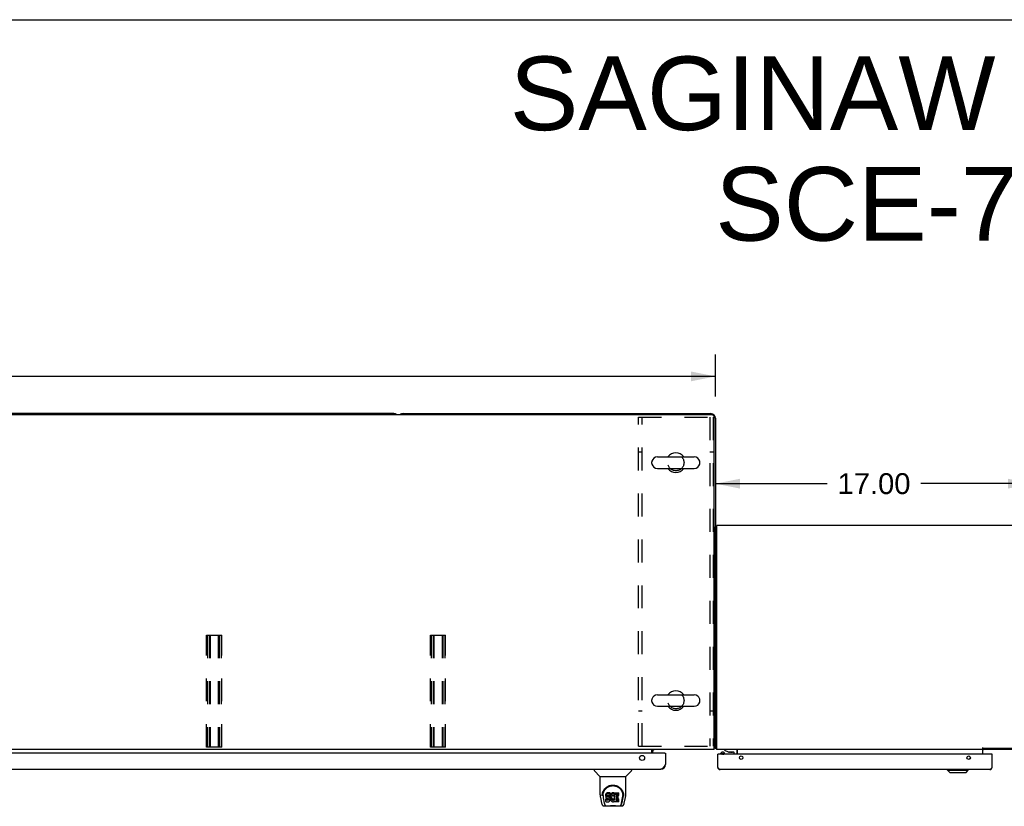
# Model space of a CAD drawing. Header units: inches. Extents: x 0 to 224, y 0 to 145.
# Tile 59 of 62: x 96 to 148, y 103 to 145. Entities that reach past the tile are written whole.
import ezdxf

# ---------------------------------------------------------------- set-up
doc = ezdxf.new("R2010")
doc.units = ezdxf.units.IN
doc.header["$LTSCALE"] = 12.302632
doc.header["$MEASUREMENT"] = 0
doc.linetypes.add('HIDDEN', pattern=[0.2, 0.1, -0.1])
doc.layers.get('0').update_dxf_attribs({"linetype": 'CONTINUOUS'})
for name, color, linetype in [('02___PRT_ALL_AXES', 7, 'CONTINUOUS'), ('DEFAULT_2', 8, 'HIDDEN'), ('DIMENSIONS', 7, 'CONTINUOUS')]:
    doc.layers.add(name, color=color, linetype=linetype)
doc.styles.get("Standard").update_dxf_attribs({"font": 'arial.ttf'})
doc.dimstyles.new('DIMSTYLE_1', dxfattribs={"dimtxt": 1.118421, "dimasz": 1.315789, "dimexe": 0.09, "dimexo": 0.07, "dimgap": 0.0425, "dimtad": 0, "dimtih": 1, "dimtoh": 1, "dimzin": 4, "dimdsep": 46, "dimtxsty": 'Standard', "dimblk": '_FILLED', "dimblk1": '_FILLED', "dimblk2": '_FILLED', "dimcen": 0.09, "dimazin": 1, "dimtfac": 1, "dimtdec": 3, "dimtofl": 0, "dimtmove": 0, "dimatfit": 3, "dimldrblk": '_FILLED', "dimfxl": 0, "dimtolj": 1, "dimtzin": 4, "dimarcsym": 0})

# ---------------------------------------------------------------- blocks, each defined once
blk = doc.blocks.new('_FILLED')
at = {"color": 0, "linetype": 'ByBlock'}
blk.add_solid([(0, 0), (-1, 0.2), (-1, -0.2)], dxfattribs=at)
blk = doc.blocks.new('*D1')
at = {"layer": 'DIMENSIONS', "color": 2, "linetype": 'Continuous'}
for p, q in [((15.479, 124.544), (15.479, 126.803)), ((132.979, 124.544), (132.979, 126.803)), ((15.479, 125.619), (71.281, 125.619)), ((132.979, 125.619), (77.177, 125.619))]:
    blk.add_line(p, q, dxfattribs=at)
at = {"layer": 'DIMENSIONS', "color": 2, "linetype": 'Continuous', "xscale": 1.3157894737, "yscale": 1.3157894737, "zscale": 1.3157894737, "rotation": 180}
blk.add_blockref('_FILLED', (15.479, 125.619), dxfattribs=at)
at = {"layer": 'DIMENSIONS', "color": 2, "linetype": 'Continuous', "xscale": 1.3157894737, "yscale": 1.3157894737, "zscale": 1.3157894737}
blk.add_blockref('_FILLED', (132.979, 125.619), dxfattribs=at)
at = {"layer": 'DIMENSIONS', "color": 2, "linetype": 'Continuous', "insert": (74.229, 126.178), "char_height": 1.1184, "width": 4.7772, "attachment_point": 2, "line_spacing_factor": 0.9}
blk.add_mtext('117.50', dxfattribs=at)
blk = doc.blocks.new('*D13')
at = {"color": 2, "linetype": 'Continuous'}
for p, q in [((149.979, 118.401), (149.979, 121.057)), ((132.979, 119.872), (138.966, 119.872)), ((149.979, 119.872), (143.993, 119.872))]:
    blk.add_line(p, q, dxfattribs=at)
at = {"color": 2, "linetype": 'Continuous', "xscale": 1.3157894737, "yscale": 1.3157894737, "zscale": 1.3157894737, "rotation": 180}
blk.add_blockref('_FILLED', (132.979, 119.872), dxfattribs=at)
at = {"color": 2, "linetype": 'Continuous', "xscale": 1.3157894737, "yscale": 1.3157894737, "zscale": 1.3157894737}
blk.add_blockref('_FILLED', (149.979, 119.872), dxfattribs=at)
at = {"color": 2, "linetype": 'Continuous', "insert": (141.479, 120.432), "char_height": 1.1184, "width": 3.90824, "attachment_point": 2, "line_spacing_factor": 0.9}
blk.add_mtext('17.00', dxfattribs=at)

msp = doc.modelspace()

# ---------------------------------------------------------------- linework, layer by layer
at = {"color": 7, "linetype": 'Continuous'}
for p, q in [((0, 144.7368), (223.6842, 144.7368)), ((132.7918, 123.5608), (15.6668, 123.5608)), ((115.7293, 123.6233), (74.4793, 123.6233)), ((116.2293, 123.6233), (132.7293, 123.6233)), ((132.9168, 105.6233), (132.9168, 123.4358)), ((132.9793, 123.3733), (132.9793, 117.5582)), ((129.5668, 120.9546), (129.5668, 121.042)), ((129.8668, 121.3043), (131.8418, 121.3043)), ((132.1418, 120.9546), (132.1418, 121.042)), ((129.8668, 120.6923), (131.8418, 120.6923)), ((133.0543, 117.5603), (132.9793, 117.5603)), ((129.5668, 108.2046), (129.5668, 108.292)), ((129.8668, 108.5543), (131.8418, 108.5543)), ((132.1418, 108.2046), (132.1418, 108.292)), ((129.8668, 107.9423), (131.8418, 107.9423)), ((132.9168, 105.6233), (15.5418, 105.6233)), ((129.573, 105.4233), (129.573, 105.6233)), ((129.6356, 105.6008), (129.63, 105.6064)), ((132.9793, 105.7483), (132.9168, 105.7483)), ((133.0543, 105.6863), (132.9793, 105.6863)), ((133.0101, 105.6611), (133.0374, 105.6863)), ((133.4643, 105.6233), (133.4643, 105.5933)), ((133.4643, 105.5933), (133.6573, 105.4933)), ((129.6043, 105.4983), (129.6043, 105.4233)), ((130.2718, 105.4233), (130.2918, 105.4233)), ((133.1193, 105.3753), (133.1043, 105.3753)), ((133.1043, 105.3714), (133.1093, 105.3714)), ((133.2713, 105.3753), (133.2713, 105.4235)), ((133.3097, 105.4662), (133.2892, 105.4518)), ((133.4289, 105.4662), (133.4493, 105.4518)), ((133.4673, 105.3753), (133.4673, 105.4235)), ((133.6573, 105.4933), (133.9473, 105.4933)), ((133.7923, 105.4773), (133.7223, 105.4773)), ((133.7923, 105.4773), (133.7927, 105.4773)), ((133.7927, 105.4773), (133.8623, 105.4773)), ((133.9623, 105.4783), (133.9623, 105.3753)), ((134.1323, 105.3753), (134.1323, 105.5633)), ((147.7893, 105.3753), (147.8043, 105.3753)), ((147.8043, 105.3714), (147.7993, 105.3714)), ((126.4753, 104.5693), (126.4753, 104.5068)), ((128.4832, 104.5693), (128.4832, 104.5068)), ((133.1063, 104.6455), (133.1169, 104.6475)), ((145.4258, 104.5109), (145.4258, 104.5503)), ((146.5281, 104.5109), (146.5281, 104.5503)), ((147.8022, 104.6455), (147.7916, 104.6475)), ((126.7845, 104.1813), (126.4869, 104.479)), ((126.7903, 104.1756), (128.1682, 104.1756)), ((126.7903, 103.2035), (126.7903, 104.1756)), ((128.1682, 103.2043), (128.1682, 104.1756)), ((128.174, 104.1813), (128.4717, 104.479)), ((145.4258, 104.5109), (146.5281, 104.5109)), ((145.5439, 104.3928), (145.4258, 104.5109)), ((145.5439, 104.3928), (146.41, 104.3928)), ((146.41, 104.3928), (146.5281, 104.5109)), ((126.8054, 103.0607), (126.8705, 102.7553)), ((126.9155, 103.2348), (126.9144, 103.1716)), ((126.9523, 103.1618), (126.9523, 103.1385)), ((126.9615, 103.0407), (127.0188, 102.7479)), ((127.0949, 103.2072), (127.0932, 103.1835)), ((127.0932, 103.1167), (127.0932, 103.1835)), ((127.0949, 103.1404), (127.0932, 103.1167)), ((127.0932, 103.1167), (127.0939, 103.0928)), ((127.0939, 103.0928), (127.0979, 103.0693)), ((127.1001, 103.2305), (127.0949, 103.2072)), ((127.0949, 103.1404), (127.0949, 103.2072)), ((127.1001, 103.1637), (127.0949, 103.1404)), ((127.0957, 102.8309), (127.0957, 102.9726)), ((127.0979, 103.0693), (127.1062, 103.0471)), ((127.1093, 103.2531), (127.1001, 103.2305)), ((127.1001, 103.1637), (127.1001, 103.2305)), ((127.1093, 103.1863), (127.1001, 103.1637)), ((127.1594, 102.9776), (127.1002, 102.977)), ((127.1002, 102.9102), (127.1002, 102.977)), ((127.1062, 103.0471), (127.119, 103.0269)), ((127.123, 103.2727), (127.1093, 103.2531)), ((127.1093, 103.1863), (127.1093, 103.2531)), ((127.123, 103.2059), (127.1093, 103.1863)), ((127.119, 103.0269), (127.1354, 103.0095)), ((127.1316, 103.2807), (127.123, 103.2727)), ((127.123, 103.2059), (127.123, 103.2727)), ((127.1316, 103.2139), (127.123, 103.2059)), ((127.1412, 103.2872), (127.1316, 103.2807)), ((127.1316, 103.2139), (127.1316, 103.2807)), ((127.1412, 103.2204), (127.1316, 103.2139)), ((127.1354, 103.0095), (127.1552, 102.9964)), ((127.1628, 103.297), (127.1412, 103.2872)), ((127.1412, 103.2204), (127.1412, 103.2872)), ((127.1628, 103.2302), (127.1412, 103.2204)), ((127.1552, 102.9964), (127.1664, 102.9923)), ((127.2203, 102.9779), (127.1594, 102.9776)), ((127.1594, 102.9108), (127.1594, 102.9776)), ((127.1862, 103.3043), (127.1628, 103.297)), ((127.1628, 103.2302), (127.1628, 103.297)), ((127.1862, 103.2375), (127.1628, 103.2302)), ((127.1642, 103.105), (127.1649, 103.12)), ((127.1649, 103.0974), (127.1642, 103.105)), ((127.1649, 103.12), (127.1669, 103.1351)), ((127.1649, 103.0974), (127.1649, 103.12)), ((127.1672, 103.0903), (127.1649, 103.0974)), ((127.1664, 102.9923), (127.178, 102.9902)), ((127.1669, 103.1351), (127.1701, 103.1417)), ((127.1672, 103.0903), (127.1672, 103.1351)), ((127.1717, 103.0843), (127.1672, 103.0903)), ((127.1701, 103.1417), (127.1758, 103.1466)), ((127.1717, 103.0843), (127.1717, 103.1431)), ((127.1779, 103.0799), (127.1717, 103.0843)), ((127.1758, 103.1466), (127.1901, 103.151)), ((127.1779, 103.1467), (127.1773, 103.1471)), ((127.1923, 103.1426), (127.1779, 103.1467)), ((127.1779, 103.0799), (127.1779, 103.1467)), ((127.1923, 103.0758), (127.1779, 103.0799)), ((127.178, 102.9902), (127.2255, 102.9898)), ((127.3257, 103.3043), (127.1862, 103.3043)), ((127.1862, 103.2375), (127.1862, 103.3043)), ((127.3257, 103.2375), (127.1862, 103.2375)), ((127.1901, 103.151), (127.205, 103.1522)), ((127.2163, 103.1434), (127.1923, 103.1426)), ((127.1923, 103.0758), (127.1923, 103.1426)), ((127.2163, 103.0766), (127.1923, 103.0758)), ((127.205, 103.1522), (127.3179, 103.1522)), ((127.2402, 103.1422), (127.2163, 103.1434)), ((127.2163, 103.0766), (127.2163, 103.1434)), ((127.2402, 103.0754), (127.2163, 103.0766)), ((127.2354, 102.9791), (127.2203, 102.9779)), ((127.2203, 102.9111), (127.2203, 102.9779)), ((127.2255, 102.9898), (127.2331, 102.989)), ((127.2331, 102.989), (127.2401, 102.9867)), ((127.2418, 102.9825), (127.2354, 102.9791)), ((127.2354, 102.9122), (127.2354, 102.9791)), ((127.2401, 102.9867), (127.2461, 102.9821)), ((127.2637, 103.1371), (127.2402, 103.1422)), ((127.2402, 103.0754), (127.2402, 103.1422)), ((127.2637, 103.0703), (127.2402, 103.0754)), ((127.2435, 102.9841), (127.2418, 102.9825)), ((127.2418, 102.9157), (127.2418, 102.9825)), ((127.2461, 102.9821), (127.251, 102.9761)), ((127.2474, 102.9209), (127.2474, 102.9805)), ((127.251, 102.9761), (127.2575, 102.9626)), ((127.2567, 102.933), (127.2567, 102.9644)), ((127.2592, 102.9399), (127.2567, 102.933)), ((127.2575, 102.9626), (127.26, 102.9474)), ((127.2592, 102.9399), (127.2592, 102.9521)), ((127.26, 102.9474), (127.2592, 102.9399)), ((127.2747, 103.1323), (127.2637, 103.1371)), ((127.2637, 103.0703), (127.2637, 103.1371)), ((127.2747, 103.0654), (127.2637, 103.0703)), ((127.2845, 103.1254), (127.2747, 103.1323)), ((127.2747, 103.0654), (127.2747, 103.1323)), ((127.2845, 103.0586), (127.2747, 103.0654)), ((127.3017, 103.1086), (127.2845, 103.1254)), ((127.2845, 103.0586), (127.2845, 103.1254)), ((127.3017, 103.0417), (127.2845, 103.0586)), ((127.3148, 103.0885), (127.3017, 103.1086)), ((127.3017, 103.0417), (127.3017, 103.1086)), ((127.3148, 103.0217), (127.3017, 103.0417)), ((127.3243, 103.0664), (127.3148, 103.0885)), ((127.3148, 103.0217), (127.3148, 103.0885)), ((127.3243, 102.9996), (127.3148, 103.0217)), ((127.3179, 103.1522), (127.3235, 103.1527)), ((127.3235, 103.1527), (127.3253, 103.1581)), ((127.3253, 103.0625), (127.3243, 103.0664)), ((127.3243, 102.9996), (127.3243, 103.0664)), ((127.3305, 102.9764), (127.3243, 102.9996)), ((127.3253, 103.1581), (127.3265, 103.1709)), ((127.3299, 103.1403), (127.3253, 103.0959)), ((127.3253, 103.0291), (127.3253, 103.0959)), ((127.3299, 103.0735), (127.3253, 103.0291)), ((127.3253, 103.0291), (127.3262, 103.0069)), ((127.3274, 103.2615), (127.3257, 103.3043)), ((127.3257, 103.2375), (127.3257, 103.3043)), ((127.3274, 103.1946), (127.3257, 103.2375)), ((127.3262, 103.0069), (127.3294, 102.9848)), ((127.3265, 103.1709), (127.3274, 103.1946)), ((127.3274, 103.1946), (127.3274, 103.2615)), ((127.3294, 102.9848), (127.3339, 102.9629)), ((127.334, 103.1622), (127.3299, 103.1403)), ((127.3299, 103.0735), (127.3299, 103.1403)), ((127.334, 103.0954), (127.3299, 103.0735)), ((127.333, 102.9525), (127.3305, 102.9764)), ((127.3314, 102.9286), (127.333, 102.9525)), ((127.333, 102.9525), (127.333, 102.9672)), ((127.3339, 102.9629), (127.341, 102.9419)), ((127.3401, 103.1836), (127.334, 103.1622)), ((127.334, 103.0954), (127.334, 103.1622)), ((127.3401, 103.1168), (127.334, 103.0954)), ((127.3486, 103.2043), (127.3401, 103.1836)), ((127.3401, 103.1168), (127.3401, 103.1836)), ((127.3486, 103.1375), (127.3401, 103.1168)), ((127.341, 102.9419), (127.3623, 102.9026)), ((127.3595, 103.2238), (127.3486, 103.2043)), ((127.3486, 103.1375), (127.3486, 103.2043)), ((127.3595, 103.157), (127.3486, 103.1375)), ((127.3724, 103.242), (127.3595, 103.2238)), ((127.3595, 103.157), (127.3595, 103.2238)), ((127.3724, 103.1751), (127.3595, 103.157)), ((127.3871, 103.2587), (127.3724, 103.242)), ((127.3724, 103.1751), (127.3724, 103.242)), ((127.3871, 103.1919), (127.3724, 103.1751)), ((127.4034, 103.274), (127.3871, 103.2587)), ((127.3871, 103.1919), (127.3871, 103.2587)), ((127.4034, 103.2071), (127.3871, 103.1919)), ((127.3954, 103.0448), (127.3947, 103.0179)), ((127.3947, 103.0179), (127.396, 103.0047)), ((127.3987, 103.0716), (127.3954, 103.0448)), ((127.396, 103.0047), (127.396, 103.0448)), ((127.396, 103.0047), (127.3991, 102.9918)), ((127.3978, 103.0642), (127.3991, 103.0586)), ((127.4025, 103.0842), (127.3987, 103.0716)), ((127.3991, 103.0586), (127.4093, 103.0338)), ((127.3991, 102.9918), (127.3991, 103.0586)), ((127.3991, 102.9918), (127.4093, 102.967)), ((127.4083, 103.096), (127.4025, 103.0842)), ((127.4216, 103.2869), (127.4034, 103.274)), ((127.4034, 103.2071), (127.4034, 103.274)), ((127.4216, 103.2201), (127.4034, 103.2071)), ((127.4224, 103.1192), (127.4083, 103.096)), ((127.4093, 103.0338), (127.4226, 103.0107)), ((127.4093, 102.967), (127.4093, 103.0338)), ((127.4093, 102.967), (127.4226, 102.9439)), ((127.442, 103.2958), (127.4216, 103.2869)), ((127.4216, 103.2201), (127.4216, 103.2869)), ((127.442, 103.229), (127.4216, 103.2201)), ((127.4307, 103.1296), (127.4224, 103.1192)), ((127.4226, 103.0107), (127.4314, 103.0006)), ((127.4226, 102.9439), (127.4226, 103.0107)), ((127.4226, 102.9439), (127.4314, 102.9338)), ((127.4414, 103.137), (127.4307, 103.1296)), ((127.4314, 103.0006), (127.4415, 102.9918)), ((127.4314, 102.9338), (127.4314, 103.0006)), ((127.4664, 103.1476), (127.4414, 103.137)), ((127.4415, 102.9918), (127.4526, 102.9844)), ((127.4415, 102.925), (127.4415, 102.9918)), ((127.4638, 103.3007), (127.442, 103.2958)), ((127.442, 103.229), (127.442, 103.2958)), ((127.4638, 103.2339), (127.442, 103.229)), ((127.4526, 102.9844), (127.465, 102.9796)), ((127.4526, 102.9176), (127.4526, 102.9844)), ((127.486, 103.3028), (127.4638, 103.3007)), ((127.4638, 103.2339), (127.4638, 103.3007)), ((127.486, 103.236), (127.4638, 103.2339)), ((127.465, 102.9796), (127.4782, 102.9772)), ((127.465, 102.9127), (127.465, 102.9796)), ((127.4792, 103.1509), (127.4664, 103.1476)), ((127.4782, 102.9772), (127.4916, 102.9767)), ((127.4782, 102.9104), (127.4782, 102.9772)), ((127.4925, 103.1507), (127.4792, 103.1509)), ((127.486, 103.3028), (127.5085, 103.3024)), ((127.486, 103.236), (127.486, 103.3028)), ((127.5085, 103.2356), (127.486, 103.236)), ((127.4916, 102.9767), (127.5047, 102.9787)), ((127.4916, 102.9099), (127.4916, 102.9767)), ((127.5056, 103.1476), (127.4925, 103.1507)), ((127.5047, 102.9787), (127.5175, 102.9827)), ((127.5047, 102.9119), (127.5047, 102.9787)), ((127.5181, 103.1427), (127.5056, 103.1476)), ((127.5196, 103.3007), (127.5085, 103.3024)), ((127.5085, 103.2356), (127.5085, 103.3024)), ((127.5196, 103.2339), (127.5085, 103.2356)), ((127.5175, 102.9827), (127.5297, 102.9882)), ((127.5175, 102.9159), (127.5175, 102.9827)), ((127.5301, 103.2974), (127.5196, 103.3007)), ((127.5196, 103.2339), (127.5196, 103.3007)), ((127.5301, 103.2306), (127.5196, 103.2339)), ((127.5502, 103.2134), (127.5241, 103.1452)), ((127.5297, 102.9882), (127.5407, 102.9957)), ((127.5297, 102.9214), (127.5297, 102.9882)), ((127.5488, 103.2853), (127.5301, 103.2974)), ((127.5301, 103.2306), (127.5301, 103.2974)), ((127.5488, 103.2185), (127.5301, 103.2306)), ((127.5407, 102.9957), (127.5407, 102.9289)), ((127.5472, 102.9946), (127.559, 102.9771)), ((127.5488, 103.2853), (127.5488, 103.2185)), ((127.5505, 103.2818), (127.5505, 103.215)), ((127.559, 103.3023), (127.7958, 103.3023)), ((127.559, 102.9103), (127.559, 103.3023)), ((127.559, 103.2355), (127.7958, 103.2355)), ((127.6291, 103.1476), (127.6291, 103.0802)), ((127.6304, 102.9892), (127.6304, 102.9116)), ((127.7958, 103.1521), (127.6336, 103.1521)), ((127.6336, 103.1425), (127.7649, 103.1425)), ((127.6336, 103.0757), (127.7649, 103.0757)), ((127.7649, 102.9936), (127.6349, 102.9936)), ((127.6349, 102.974), (127.7965, 102.974)), ((127.7694, 102.9981), (127.7694, 103.1381)), ((127.8003, 103.1566), (127.8003, 103.2978)), ((127.8009, 102.8305), (127.8009, 102.9695)), ((127.9397, 102.7479), (127.9964, 103.0377)), ((127.981, 102.7833), (128.0337, 103.0535)), ((127.9964, 103.0378), (127.9972, 103.0415)), ((128.043, 103.2347), (128.0441, 103.1716)), ((128.0501, 103.1485), (128.0501, 103.1491)), ((128.088, 102.7553), (128.1531, 103.0607)), ((126.9944, 102.6008), (127.2214, 102.6008)), ((127.0364, 102.6795), (127.0291, 102.6795)), ((127.0349, 102.6838), (127.0383, 102.674)), ((127.0386, 102.6732), (127.0383, 102.674)), ((127.081, 102.6008), (127.075, 102.6008)), ((127.081, 102.6008), (127.0797, 102.6008)), ((127.1594, 102.9108), (127.1001, 102.9102)), ((127.1005, 102.8261), (127.2445, 102.8261)), ((127.2203, 102.9111), (127.1594, 102.9108)), ((127.1958, 102.6008), (127.2163, 102.6013)), ((127.1958, 102.6008), (127.2179, 102.6013)), ((127.2354, 102.9122), (127.2203, 102.9111)), ((127.2411, 102.5811), (127.2207, 102.6015)), ((127.2418, 102.9157), (127.2354, 102.9122)), ((127.7174, 102.5811), (127.2411, 102.5811)), ((127.2474, 102.9209), (127.2418, 102.9157)), ((127.2445, 102.8261), (127.2565, 102.8277)), ((127.2567, 102.933), (127.2474, 102.9209)), ((127.2565, 102.8277), (127.2676, 102.8317)), ((127.2676, 102.8317), (127.2875, 102.8455)), ((127.2875, 102.8455), (127.3044, 102.8623)), ((127.3044, 102.8623), (127.3112, 102.8723)), ((127.3112, 102.8723), (127.3165, 102.883)), ((127.3165, 102.883), (127.3251, 102.9055)), ((127.3251, 102.9055), (127.3314, 102.9286)), ((127.3623, 102.9026), (127.3749, 102.8842)), ((127.3749, 102.8842), (127.3895, 102.8675)), ((127.3895, 102.8675), (127.4061, 102.8525)), ((127.4061, 102.8525), (127.4237, 102.8387)), ((127.4237, 102.8387), (127.4335, 102.8336)), ((127.4314, 102.9338), (127.4415, 102.925)), ((127.4335, 102.8336), (127.444, 102.83)), ((127.4415, 102.925), (127.4526, 102.9176)), ((127.444, 102.83), (127.4658, 102.8244)), ((127.4526, 102.9176), (127.465, 102.9127)), ((127.465, 102.9127), (127.4782, 102.9104)), ((127.4658, 102.8244), (127.4878, 102.8219)), ((127.4782, 102.9104), (127.4916, 102.9099)), ((127.4878, 102.8219), (127.5099, 102.825)), ((127.4916, 102.9099), (127.5047, 102.9119)), ((127.5047, 102.9119), (127.5175, 102.9159)), ((127.5099, 102.825), (127.5312, 102.8317)), ((127.5175, 102.9159), (127.5297, 102.9214)), ((127.5297, 102.9214), (127.5407, 102.9289)), ((127.5312, 102.8317), (127.5502, 102.8434)), ((127.5472, 102.9278), (127.559, 102.9103)), ((127.5502, 102.8434), (127.5504, 102.8435)), ((127.5609, 102.8435), (127.5504, 102.8435)), ((127.5609, 102.8305), (127.5609, 102.8435)), ((127.7965, 102.8261), (127.5654, 102.8261)), ((127.6349, 102.9071), (127.7965, 102.9071)), ((127.7174, 102.5811), (127.7378, 102.6015)), ((127.7371, 102.6008), (127.964, 102.6008)), ((127.8788, 102.6008), (127.8775, 102.6008)), ((127.8836, 102.6008), (127.8823, 102.6008)), ((127.92, 102.6732), (127.9202, 102.674)), ((127.9202, 102.674), (127.9236, 102.6838)), ((127.9294, 102.6795), (127.9221, 102.6795))]:
    msp.add_line(p, q, dxfattribs=at)
at = {"color": 3, "linetype": 'Continuous'}
for p, q in [((132.9793, 105.6863), (132.9793, 117.5582)), ((149.9043, 117.6233), (133.0543, 117.6233)), ((133.0543, 105.6233), (133.0543, 117.6233)), ((149.8623, 105.6233), (133.0543, 105.6233)), ((134.1543, 105.3753), (134.1543, 105.6165)), ((147.3043, 105.3753), (147.3043, 105.7403)), ((147.3043, 105.6983), (149.8443, 105.6983)), ((130.2718, 105.4233), (93.3743, 105.4233)), ((130.2918, 105.4233), (130.2918, 104.8158)), ((133.1043, 104.6673), (133.1043, 105.3753)), ((147.7893, 105.3753), (133.1193, 105.3753)), ((147.8043, 104.6673), (147.8043, 105.3753)), ((93.6008, 104.5693), (130.0453, 104.5693)), ((133.1118, 104.6554), (133.1043, 104.6673)), ((133.1175, 104.6466), (133.1118, 104.6554)), ((133.1212, 104.6408), (133.1175, 104.6466)), ((133.125, 104.6351), (133.1212, 104.6408)), ((133.1288, 104.6294), (133.125, 104.6351)), ((133.1326, 104.6239), (133.1288, 104.6294)), ((147.6873, 104.5503), (133.2213, 104.5503)), ((147.7854, 104.6379), (147.7816, 104.6322)), ((147.7892, 104.6437), (147.7854, 104.6379)), ((147.7948, 104.6525), (147.7892, 104.6437)), ((147.8043, 104.6673), (147.7948, 104.6525))]:
    msp.add_line(p, q, dxfattribs=at)
at = {"color": 7, "linetype": 'Continuous'}
for points in [[(129.6141, 105.6199), (129.6118, 105.6212), (129.6097, 105.6221)], [(129.6189, 105.6166), (129.6165, 105.6184), (129.6141, 105.6199)], [(129.6236, 105.6126), (129.6213, 105.6146), (129.6189, 105.6166)], [(129.63, 105.6064), (129.628, 105.6085), (129.6258, 105.6106), (129.6236, 105.6126)], [(129.6476, 105.5929), (129.6471, 105.5926), (129.6465, 105.5925), (129.6457, 105.5926), (129.6449, 105.5929), (129.644, 105.5934), (129.6429, 105.5941), (129.6417, 105.595), (129.6404, 105.5962), (129.6388, 105.5976), (129.6372, 105.5992), (129.6356, 105.6008)], [(132.9186, 105.71), (132.9207, 105.7122), (132.9231, 105.7142), (132.926, 105.7162), (132.9291, 105.7181), (132.9326, 105.7199), (132.9363, 105.7216), (132.9402, 105.7232), (132.9441, 105.7247), (132.9479, 105.7262), (132.9517, 105.7275), (132.9553, 105.7289), (132.9588, 105.7302), (132.9619, 105.7315), (132.9648, 105.7328), (132.9676, 105.7341), (132.9701, 105.7355), (132.9724, 105.737), (132.9743, 105.7385), (132.9758, 105.74), (132.9771, 105.7415)], [(132.9771, 105.7415), (132.978, 105.7431), (132.9787, 105.7447), (132.9791, 105.7464), (132.9793, 105.7483)], [(133.2892, 105.4518), (133.2825, 105.4463), (133.2777, 105.4409), (133.2741, 105.4353), (133.272, 105.4294), (133.2713, 105.4235)], [(133.2713, 105.4235), (133.272, 105.4176), (133.2741, 105.4118), (133.2776, 105.4061), (133.2825, 105.4007), (133.2887, 105.3956), (133.296, 105.391), (133.3044, 105.3868), (133.3138, 105.3831), (133.3239, 105.3801), (133.3347, 105.3776), (133.346, 105.3759), (133.353, 105.3753)], [(133.3096, 105.4662), (133.3047, 105.4622), (133.301, 105.4581), (133.2984, 105.4539), (133.2968, 105.4496), (133.2963, 105.4452), (133.2968, 105.4408), (133.2984, 105.4364), (133.301, 105.4322), (133.3047, 105.4282), (133.3092, 105.4244), (133.3147, 105.4209), (133.321, 105.4178), (133.3279, 105.4151), (133.3355, 105.4128), (133.3436, 105.411), (133.352, 105.4097), (133.3605, 105.4089), (133.3693, 105.4087)], [(133.3693, 105.4817), (133.3605, 105.4814), (133.352, 105.4806), (133.3436, 105.4793), (133.3355, 105.4775), (133.328, 105.4753), (133.321, 105.4725), (133.3147, 105.4694), (133.3096, 105.4662)], [(133.4289, 105.4662), (133.4238, 105.4694), (133.4175, 105.4725), (133.4106, 105.4752), (133.403, 105.4775), (133.395, 105.4793), (133.3866, 105.4806), (133.378, 105.4814), (133.3693, 105.4817)], [(133.3693, 105.4087), (133.378, 105.4089), (133.3866, 105.4097), (133.3949, 105.411), (133.403, 105.4128), (133.4106, 105.4151), (133.4175, 105.4178), (133.4238, 105.4209), (133.4293, 105.4244), (133.4338, 105.4282), (133.4375, 105.4322), (133.4401, 105.4364), (133.4417, 105.4407), (133.4423, 105.4452), (133.4417, 105.4496), (133.4401, 105.4539), (133.4375, 105.4581), (133.4339, 105.4622), (133.4289, 105.4662)], [(133.3855, 105.3753), (133.3925, 105.3759), (133.4038, 105.3776), (133.4146, 105.3801), (133.4247, 105.3831), (133.4341, 105.3868), (133.4425, 105.3909), (133.4498, 105.3956), (133.456, 105.4007), (133.4609, 105.4061), (133.4644, 105.4117), (133.4665, 105.4176), (133.4673, 105.4235)], [(133.4673, 105.4235), (133.4665, 105.4294), (133.4644, 105.4353), (133.4609, 105.4409), (133.456, 105.4463), (133.4493, 105.4518)], [(126.9085, 103.1616), (126.9111, 103.2041), (126.9186, 103.2561), (126.9302, 103.3051), (126.9455, 103.3512), (126.9641, 103.3945), (126.9856, 103.4353), (127.01, 103.4737), (127.037, 103.5096), (127.0666, 103.543), (127.0986, 103.574), (127.1329, 103.6024), (127.1695, 103.6281), (127.2085, 103.6511), (127.2495, 103.6712), (127.2925, 103.688), (127.3372, 103.7015), (127.3831, 103.7113), (127.43, 103.7173), (127.4774, 103.7194), (127.5248, 103.7176), (127.5716, 103.7119), (127.6175, 103.7024), (127.6622, 103.6893), (127.7053, 103.6728), (127.7464, 103.6531), (127.7855, 103.6304), (127.8223, 103.6049), (127.8568, 103.5768), (127.8891, 103.546), (127.9189, 103.5127), (127.9462, 103.4771), (127.9708, 103.439), (127.9925, 103.3985), (128.0114, 103.3554), (128.027, 103.3096), (128.039, 103.261), (128.0469, 103.2093), (128.05, 103.1616)], [(126.9523, 103.1618), (126.9527, 103.1818), (126.9542, 103.2061), (126.9568, 103.2302), (126.9605, 103.2541), (126.9652, 103.2776), (126.971, 103.3007), (126.9777, 103.3233), (126.9854, 103.3455), (126.994, 103.3671), (127.0034, 103.3881), (127.0136, 103.4084), (127.0245, 103.428), (127.0361, 103.4469), (127.0483, 103.465), (127.061, 103.4823), (127.0742, 103.4988), (127.0878, 103.5146), (127.1019, 103.5295), (127.1162, 103.5437), (127.1309, 103.5572), (127.1459, 103.5699), (127.1611, 103.5819), (127.1766, 103.5931), (127.1922, 103.6037), (127.2079, 103.6135), (127.2237, 103.6227), (127.2396, 103.6311)], [(127.2396, 103.6311), (127.2555, 103.6389), (127.2714, 103.646), (127.2873, 103.6526), (127.3032, 103.6585), (127.3192, 103.6638), (127.3351, 103.6687), (127.3511, 103.6729), (127.367, 103.6767), (127.383, 103.6799), (127.3989, 103.6826), (127.4148, 103.6848), (127.4308, 103.6865), (127.4467, 103.6878), (127.4626, 103.6885), (127.4785, 103.6888), (127.4944, 103.6885), (127.5104, 103.6878), (127.5263, 103.6867), (127.5423, 103.685), (127.5583, 103.6828), (127.5742, 103.6801), (127.5902, 103.677), (127.6061, 103.6733), (127.6221, 103.669), (127.6381, 103.6642), (127.6541, 103.6589), (127.6701, 103.653), (127.6861, 103.6464), (127.7021, 103.6393)], [(127.7021, 103.6393), (127.7181, 103.6315), (127.734, 103.6231), (127.7498, 103.614), (127.7655, 103.6042), (127.7811, 103.5938), (127.7964, 103.5826), (127.8117, 103.5707), (127.8267, 103.558), (127.8415, 103.5445), (127.856, 103.5302), (127.8701, 103.5152), (127.8839, 103.4993), (127.8972, 103.4827), (127.91, 103.4653), (127.9222, 103.4472), (127.9338, 103.4283), (127.9448, 103.4087), (127.955, 103.3884), (127.9644, 103.3675), (127.973, 103.3459), (127.9807, 103.3238), (127.9874, 103.3011), (127.9932, 103.278), (127.998, 103.2544), (128.0017, 103.2305), (128.0043, 103.2064), (128.0058, 103.1821), (128.0062, 103.1618)], [(126.7903, 103.2035), (126.7908, 103.1769), (126.7938, 103.1347), (126.7994, 103.0926), (126.8054, 103.0606)], [(126.9084, 103.1485), (126.9084, 103.1533), (126.9085, 103.1616)], [(126.9523, 103.1385), (126.9526, 103.1224), (126.9542, 103.0941), (126.9574, 103.066), (126.9615, 103.0407)], [(127.1001, 102.977), (127.0997, 102.977), (127.0993, 102.977), (127.0988, 102.9768), (127.0984, 102.9767), (127.098, 102.9765), (127.0976, 102.9762), (127.0972, 102.9759), (127.0968, 102.9756), (127.0965, 102.9752), (127.0962, 102.9748), (127.096, 102.9743), (127.0958, 102.9737), (127.0957, 102.9732), (127.0957, 102.9726)], [(127.9972, 103.0415), (127.9977, 103.0447), (127.9983, 103.0477), (127.9988, 103.0507), (127.9993, 103.0537), (127.9998, 103.0568), (128.0003, 103.0601), (128.0008, 103.0635), (128.0013, 103.067), (128.0018, 103.0706), (128.0022, 103.0743), (128.0027, 103.078), (128.0031, 103.0819), (128.0035, 103.0859), (128.0039, 103.0899), (128.0043, 103.0941), (128.0047, 103.0984), (128.005, 103.1028), (128.0053, 103.1073), (128.0055, 103.1119), (128.0057, 103.1166), (128.0059, 103.1214), (128.006, 103.1263), (128.0061, 103.1313), (128.0062, 103.1364), (128.0062, 103.1618)], [(128.05, 103.1616), (128.0501, 103.154), (128.0501, 103.149)], [(128.1531, 103.0606), (128.159, 103.0918), (128.1646, 103.1341), (128.1677, 103.1765), (128.1682, 103.2044)], [(126.8705, 102.7554), (126.8738, 102.7405), (126.8794, 102.7194), (126.8852, 102.7009), (126.8914, 102.6844), (126.8981, 102.6697), (126.9055, 102.6563), (126.9138, 102.644), (126.9232, 102.6329), (126.9341, 102.6228), (126.9465, 102.6142), (126.9603, 102.6074), (126.9752, 102.6029), (126.9905, 102.6009), (126.9944, 102.6008)], [(127.0188, 102.7479), (127.0211, 102.7363), (127.0242, 102.7225), (127.0275, 102.7091), (127.0311, 102.6962), (127.0349, 102.6838)], [(127.0386, 102.6732), (127.0438, 102.6608), (127.05, 102.6483), (127.0564, 102.6377), (127.0631, 102.6284), (127.0705, 102.6203), (127.0786, 102.6134), (127.0875, 102.6077), (127.0972, 102.6036), (127.1073, 102.6013), (127.115, 102.6008)], [(127.1001, 102.9102), (127.0997, 102.9102), (127.0993, 102.9101), (127.0988, 102.91), (127.0984, 102.9099), (127.098, 102.9097), (127.0976, 102.9094), (127.0972, 102.9091), (127.0968, 102.9088), (127.0965, 102.9084), (127.0962, 102.908), (127.096, 102.9075), (127.0958, 102.9069), (127.0957, 102.9064), (127.0957, 102.9057)], [(127.2163, 102.6013), (127.2384, 102.6028), (127.2618, 102.605), (127.2864, 102.6077), (127.3122, 102.6106), (127.339, 102.6135), (127.3664, 102.6162), (127.3945, 102.6185), (127.4235, 102.6202), (127.4527, 102.6213), (127.4819, 102.6216), (127.511, 102.6212), (127.5401, 102.62), (127.5687, 102.6181), (127.5965, 102.6158), (127.6234, 102.6131), (127.6496, 102.6102), (127.6748, 102.6074), (127.6987, 102.6048), (127.7213, 102.6027)], [(127.2179, 102.6013), (127.2446, 102.603), (127.272, 102.6055), (127.3002, 102.6083), (127.329, 102.6112), (127.3581, 102.614), (127.3877, 102.6163), (127.4178, 102.6182), (127.4483, 102.6193), (127.4788, 102.6197), (127.5092, 102.6194), (127.5396, 102.6182), (127.5699, 102.6164), (127.5997, 102.614), (127.6289, 102.6113), (127.6578, 102.6083), (127.6862, 102.6055), (127.7137, 102.603)], [(127.7137, 102.603), (127.7403, 102.6013), (127.7627, 102.6008)], [(127.7213, 102.6027), (127.7427, 102.6013), (127.7627, 102.6008)], [(127.8435, 102.6008), (127.8512, 102.6013), (127.8613, 102.6036), (127.8709, 102.6077), (127.8799, 102.6133), (127.888, 102.6203), (127.8953, 102.6284), (127.9021, 102.6376), (127.9085, 102.6483), (127.9147, 102.6608), (127.92, 102.6732)], [(127.9236, 102.6838), (127.9274, 102.6962), (127.931, 102.7091), (127.9343, 102.7225), (127.9374, 102.7363), (127.9397, 102.7479)], [(127.964, 102.6008), (127.9786, 102.602), (127.9919, 102.6052), (128.0045, 102.6102), (128.0162, 102.6168), (128.0267, 102.6247), (128.0361, 102.6337), (128.0444, 102.6435), (128.0517, 102.6542), (128.0584, 102.6657), (128.0644, 102.6783), (128.0701, 102.6921), (128.0754, 102.7073), (128.0805, 102.7242), (128.0853, 102.7432), (128.088, 102.7554)]]:
    msp.add_lwpolyline(points, dxfattribs=at)
at = {"color": 3, "linetype": 'Continuous'}
for points in [[(132.9973, 105.67), (132.9931, 105.6722), (132.9911, 105.6733), (132.9892, 105.6744), (132.9874, 105.6755), (132.9858, 105.6766), (132.9843, 105.6777), (132.9829, 105.6789), (132.9818, 105.6801), (132.9809, 105.6813), (132.9802, 105.6825), (132.9797, 105.6835), (132.9794, 105.6845), (132.9793, 105.6855), (132.9793, 105.6863)], [(133.0101, 105.6611), (133.0087, 105.6625), (133.0071, 105.6638), (133.0054, 105.6651), (133.0035, 105.6664), (133.0015, 105.6676), (132.9994, 105.6688), (132.9973, 105.67)], [(134.1364, 105.6221), (134.1351, 105.6226), (134.1338, 105.623), (134.1325, 105.6232), (134.1313, 105.6233)], [(134.1352, 105.6165), (134.1356, 105.6162), (134.1362, 105.6161), (134.1368, 105.616), (134.1376, 105.6161), (134.1385, 105.6163), (134.1395, 105.6166), (134.1406, 105.6171), (134.1418, 105.6177), (134.143, 105.6184), (134.1431, 105.6185)], [(134.1543, 105.6165), (134.1533, 105.6162), (134.1523, 105.6161), (134.1511, 105.616), (134.1499, 105.6161), (134.1485, 105.6163), (134.1472, 105.6166), (134.1458, 105.6171), (134.1445, 105.6177), (134.1431, 105.6184), (134.1418, 105.6192), (134.1405, 105.6199), (134.1391, 105.6207), (134.1378, 105.6214), (134.1364, 105.6221)], [(147.3155, 105.6184), (147.3129, 105.6199), (147.3116, 105.6207), (147.3103, 105.6214), (147.3089, 105.6221), (147.3076, 105.6226), (147.3064, 105.623), (147.3053, 105.6232), (147.3043, 105.6233)], [(147.3233, 105.6165), (147.3229, 105.6162), (147.3224, 105.6161), (147.3217, 105.616), (147.3209, 105.6161), (147.32, 105.6163), (147.319, 105.6166), (147.3179, 105.6171), (147.3167, 105.6177), (147.3155, 105.6184)], [(130.2918, 104.8158), (130.2815, 104.7996), (130.2712, 104.7836), (130.2609, 104.7677), (130.2507, 104.752), (130.2404, 104.7365), (130.2301, 104.7214), (130.2199, 104.7067), (130.2096, 104.6925), (130.1993, 104.6788), (130.189, 104.6657), (130.1788, 104.6532), (130.1685, 104.6415), (130.1582, 104.6304), (130.148, 104.6202), (130.1377, 104.6108), (130.1274, 104.6023), (130.1172, 104.5947), (130.1069, 104.588), (130.0966, 104.5823), (130.0863, 104.5777), (130.0761, 104.574), (130.0658, 104.5714), (130.0555, 104.5698), (130.0453, 104.5693)], [(133.2213, 104.5503), (133.2194, 104.5503), (133.2175, 104.5504), (133.2156, 104.5506), (133.2137, 104.5509), (133.2118, 104.5512), (133.2099, 104.5516), (133.208, 104.5521), (133.2062, 104.5527), (133.2043, 104.5533), (133.2024, 104.554), (133.2005, 104.5548), (133.1986, 104.5556), (133.1967, 104.5566), (133.1948, 104.5575), (133.193, 104.5586), (133.1911, 104.5597), (133.1892, 104.561), (133.1873, 104.5622), (133.1854, 104.5636), (133.1835, 104.565), (133.1816, 104.5664), (133.1797, 104.568), (133.1779, 104.5696), (133.176, 104.5712), (133.1741, 104.573), (133.1722, 104.5747), (133.1703, 104.5766), (133.1684, 104.5785), (133.1665, 104.5805), (133.1646, 104.5825), (133.1628, 104.5845), (133.1609, 104.5867), (133.159, 104.5888), (133.1571, 104.5911), (133.1552, 104.5933), (133.1533, 104.5957), (133.1514, 104.598), (133.1495, 104.6004), (133.1477, 104.6029), (133.1458, 104.6054), (133.1439, 104.6079), (133.142, 104.6105), (133.1401, 104.6131), (133.1382, 104.6157), (133.1363, 104.6184), (133.1345, 104.6211), (133.1326, 104.6239)], [(147.7816, 104.6322), (147.7778, 104.6266), (147.776, 104.6239), (147.7741, 104.6211), (147.7722, 104.6184), (147.7703, 104.6157), (147.7684, 104.6131), (147.7665, 104.6105), (147.7646, 104.6079), (147.7627, 104.6054), (147.7609, 104.6029), (147.759, 104.6004), (147.7571, 104.598), (147.7552, 104.5957), (147.7533, 104.5933), (147.7514, 104.5911), (147.7495, 104.5888), (147.7476, 104.5867), (147.7458, 104.5845), (147.7439, 104.5825), (147.742, 104.5805), (147.7401, 104.5785), (147.7382, 104.5766), (147.7363, 104.5747), (147.7344, 104.573), (147.7325, 104.5712), (147.7307, 104.5696), (147.7288, 104.568), (147.7269, 104.5664), (147.725, 104.565), (147.7231, 104.5636), (147.7212, 104.5622), (147.7193, 104.561), (147.7175, 104.5598), (147.7156, 104.5586), (147.7137, 104.5576), (147.7118, 104.5566), (147.7099, 104.5556), (147.708, 104.5548), (147.7061, 104.554), (147.7042, 104.5533), (147.7024, 104.5527), (147.7005, 104.5521), (147.6986, 104.5516), (147.6967, 104.5512), (147.6948, 104.5509), (147.6929, 104.5506), (147.691, 104.5504), (147.6891, 104.5503), (147.6873, 104.5503)]]:
    msp.add_lwpolyline(points, dxfattribs=at)
for centre, radius in [((129.0418, 105.1733), 0.133), ((134.3543, 105.1873), 0.094), ((146.5543, 105.1873), 0.094)]:
    msp.add_circle(centre, radius, dxfattribs=at)
at = {"color": 7, "linetype": 'Continuous'}
for centre, radius, start, end in [((115.7293, 123.3733), 0.25, 48.59596, 90), ((116.2293, 123.3733), 0.25, 90, 131.40459), ((132.7293, 123.3733), 0.25, 0, 90), ((132.7918, 123.4358), 0.125, 0, 90), ((130.8543, 120.9983), 0.523, 35.80906, 144.19094), ((129.7105, 121.042), 0.1437, 164.36966, 180), ((129.7105, 120.9546), 0.1437, 180, 195.63034), ((129.8668, 120.9983), 0.306, 90, 164.36966), ((129.8668, 120.9983), 0.306, 195.63034, 270), ((131.8418, 120.9983), 0.306, 15.63034, 90), ((131.8418, 120.9983), 0.306, 270, 344.36966), ((131.998, 121.042), 0.1437, 0, 15.63034), ((131.998, 120.9546), 0.1437, 344.36966, 360), ((130.8543, 120.9983), 0.523, 215.81017, 324.18983), ((130.8543, 108.2483), 0.523, 35.80906, 144.19094), ((129.7105, 108.292), 0.1437, 164.36966, 180), ((129.8668, 108.2483), 0.306, 90, 164.36966), ((131.8418, 108.2483), 0.306, 15.63034, 90), ((131.998, 108.292), 0.1437, 0, 15.63034), ((129.7105, 108.2046), 0.1437, 180, 195.63034), ((129.8668, 108.2483), 0.306, 195.63034, 270), ((130.8543, 108.2483), 0.523, 215.81017, 324.18983), ((131.8418, 108.2483), 0.306, 270, 344.36966), ((131.998, 108.2046), 0.1437, 344.36966, 360), ((129.7293, 105.4983), 0.125, 90, 180), ((134.0723, 105.5633), 0.06, 0, 90), ((133.7223, 105.5673), 0.09, 235.35658, 270), ((133.8623, 105.5673), 0.09, 270, 304.64342), ((133.9473, 105.4783), 0.015, 0, 90), ((126.5147, 104.5068), 0.0394, 180, 225), ((126.7984, 104.1953), 0.0197, 225, 270), ((128.1601, 104.1953), 0.0197, 270, 315), ((128.4438, 104.5068), 0.0394, 315, 360)]:
    msp.add_arc(centre, radius, start, end, dxfattribs=at)
at = {"color": 3, "linetype": 'Continuous'}
for centre, radius, start, end in [((133.0963, 105.7403), 0.117, 222.55692, 248.95979), ((134.1123, 105.5813), 0.042, 0, 90), ((147.3463, 105.5813), 0.042, 90, 180), ((130.2718, 105.4033), 0.02, 0, 90), ((133.1193, 105.3603), 0.015, 90, 180), ((147.7893, 105.3603), 0.015, 0, 90), ((130.0453, 104.8158), 0.2465, 270, 360), ((133.2213, 104.6673), 0.117, 180, 270), ((147.6873, 104.6673), 0.117, 270, 360)]:
    msp.add_arc(centre, radius, start, end, dxfattribs=at)
at = {"color": 7, "linetype": 'Continuous'}
for centre, major_axis, ratio, start_param, end_param in [((127.4793, 103.1618), (0, 0.565), 0.9998476, 1.1295423, 1.5533522), ((127.5199, 103.1468), (0, 0.00448), 1, -3.5577176, -1.9372869), ((127.5434, 102.9921), (0, 0.00448), 1, -0.9758257, 0.6517828), ((127.5461, 103.2818), (0, 0.00448), 1, -1.5669055, -0.6654437), ((127.5461, 103.215), (0.00448, 0), 1, 5.9166947, 7.1885379), ((127.6336, 103.1476), (0.00448, 0), 1, 1.5707963, 3.1415927), ((127.6336, 103.147), (0.00448, 0), 1, -3.1415927, -1.5707963), ((127.6336, 103.0802), (0.00448, 0), 1, -3.1415927, -1.5707963), ((127.6349, 102.9892), (0.00448, 0), 1, 1.5707963, 3.1415927), ((127.6349, 102.9784), (0.00448, 0), 1, -3.1415927, -1.5707963), ((127.7649, 103.1381), (0.00448, 0), 1, 0, 1.5707963), ((127.7649, 103.0712), (0.00448, 0), 1, 0, 1.5707963), ((127.7649, 102.9981), (0.00448, 0), 1, -1.5707963, 0), ((127.7958, 103.2978), (0.00448, 0), 1, 0, 1.5707963), ((127.7958, 103.231), (0.00448, 0), 1, 0, 1.5707963), ((127.7958, 103.1566), (0.00448, 0), 1, -1.5707963, 0), ((127.7965, 102.9695), (0.00448, 0), 1, 0, 1.5707963), ((127.4793, 103.1618), (0, 0.565), 0.9998476, 4.5195355, 5.1576107), ((127.1005, 102.8309), (0, 0.00483), 1, -4.712389, -3.1415927), ((127.5434, 102.9253), (0, 0.00448), 1, -0.9758257, 0.6517828), ((127.5654, 102.8305), (0.00448, 0), 1, -3.1415927, -1.5707963), ((127.6349, 102.9116), (0.00448, 0), 1, -3.1415927, -1.5707963), ((127.7965, 102.9027), (0.00448, 0), 1, 0, 1.5707963), ((127.7965, 102.8305), (0.00448, 0), 1, -1.5707963, 0), ((127.9231, 103.0338), (-0.0066, 0.3543), 0.2130266, -3.1455753, -2.3601771)]:
    msp.add_ellipse(centre, major_axis=major_axis, ratio=ratio, start_param=start_param, end_param=end_param, dxfattribs=at)
at = {"layer": '02___PRT_ALL_AXES', "color": 8, "linetype": 'HIDDEN'}
for centre in [(130.8543, 120.9983), (130.8543, 108.2483)]:
    msp.add_circle(centre, 0.4375, dxfattribs=at)
at = {"layer": 'DEFAULT_2', "color": 8, "linetype": 'HIDDEN'}
for p, q in [((128.8543, 123.4358), (132.8543, 123.4358)), ((128.8543, 105.8108), (128.8543, 123.4358)), ((129.0413, 105.8108), (129.0413, 123.4358)), ((132.6673, 123.4358), (132.6673, 105.8108)), ((132.8543, 123.4358), (132.8543, 105.8108)), ((129.0413, 121.5608), (128.8543, 121.5608)), ((132.8543, 121.5608), (132.6673, 121.5608)), ((105.698, 111.7483), (106.5105, 111.7483)), ((105.698, 105.7483), (105.698, 111.7483)), ((105.738, 111.7483), (105.738, 105.7483)), ((105.8455, 111.7483), (105.8455, 105.7483)), ((105.8855, 111.7483), (105.8855, 105.7483)), ((106.323, 111.7483), (106.323, 105.7483)), ((106.363, 111.7483), (106.363, 105.7483)), ((106.4705, 111.7483), (106.4705, 105.7483)), ((106.5105, 105.7483), (106.5105, 111.7483)), ((117.698, 111.7483), (118.5105, 111.7483)), ((117.698, 105.7483), (117.698, 111.7483)), ((117.738, 111.7483), (117.738, 105.7483)), ((117.8455, 111.7483), (117.8455, 105.7483)), ((117.8855, 111.7483), (117.8855, 105.7483)), ((118.323, 111.7483), (118.323, 105.7483)), ((118.363, 111.7483), (118.363, 105.7483)), ((118.4705, 111.7483), (118.4705, 105.7483)), ((118.5105, 105.7483), (118.5105, 111.7483)), ((129.0413, 107.6858), (128.8543, 107.6858)), ((132.8543, 107.6858), (132.6673, 107.6858)), ((106.5105, 105.7483), (105.698, 105.7483)), ((118.5105, 105.7483), (117.698, 105.7483)), ((128.8543, 105.8108), (132.8543, 105.8108))]:
    msp.add_line(p, q, dxfattribs=at)

# ---------------------------------------------------------------- texts
at = {"layer": 'DIMENSIONS', "color": 2, "linetype": 'Continuous', "insert": (171.8854, 142.7648), "char_height": 3.947368, "width": 99.696733, "attachment_point": 2, "line_spacing_factor": 0.9}
msp.add_mtext('SAGINAW CONTROL & ENGINEERING\\PSCE-72XR3EW18  Sheet 1 of 2', dxfattribs=at)

# ---------------------------------------------------------------- dimensions: what is measured, and where the dimension line sits
at = {"color": 2, "linetype": 'Continuous'}
dim = msp.add_linear_dim(base=(149.9793, 119.8725), p1=(132.9793, 123.3733), p2=(149.9793, 118.3313), dimstyle='DIMSTYLE_1', dxfattribs=at)
dim.commit()
dim.dimension.update_dxf_attribs({"geometry": '*D13', "text_midpoint": (141.5268, 119.8662), "dimtype": 160})
at = {"layer": 'DIMENSIONS', "color": 2, "linetype": 'Continuous'}
dim = msp.add_linear_dim(base=(132.9793, 125.6188), p1=(15.4793, 126.873), p2=(132.9793, 126.873), dimstyle='DIMSTYLE_1', dxfattribs=at)
dim.commit()
dim.dimension.update_dxf_attribs({"geometry": '*D1', "text_midpoint": (74.2759, 125.6126), "dimtype": 160})

doc.saveas('drawing.dxf')
